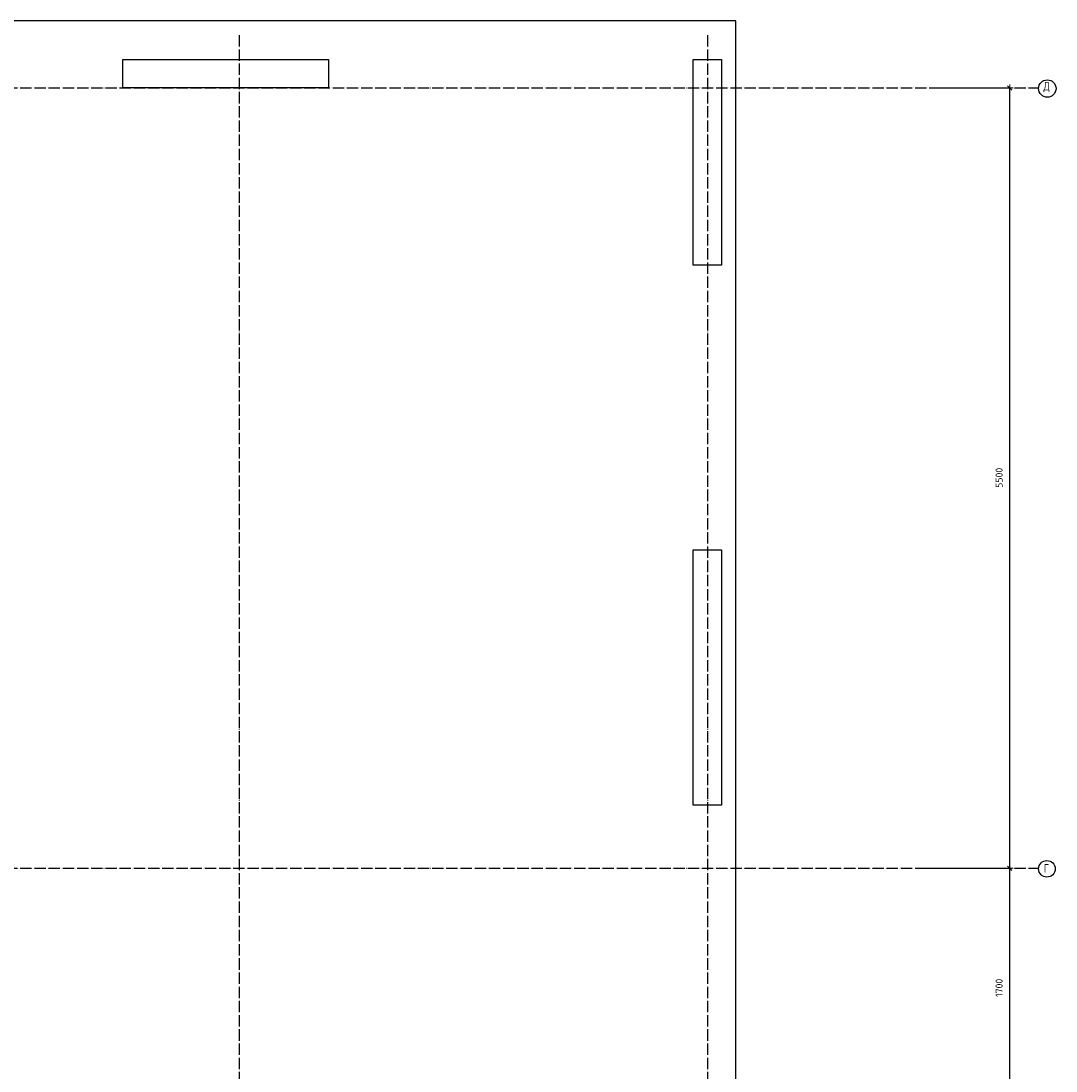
# Model space of a CAD drawing. Header units: millimetres. Extents: x 2792 to 69837, y -2757 to 29968.
# Tile 77 of 77: x 62543 to 69837, y 6971 to 14372. Entities that reach past the tile are written whole.
import ezdxf

# ---------------------------------------------------------------- set-up
doc = ezdxf.new("R2010")
doc.units = ezdxf.units.MM
doc.header["$PDMODE"] = 65
doc.linetypes.add('______11', pattern=[100, 80, -10, 0, -10])
doc.linetypes.add('______5', pattern=[220, 160, -20, 20, -20])
doc.layers.add('Standard', color=7, linetype='Continuous', lineweight=25)
doc.layers.add('Размерная линия_ общее', color=7, linetype='Continuous', lineweight=13)
doc.layers.add('Осевая линия_ общее', color=7, linetype='______5', lineweight=13, true_color=0xa0a0a0)
doc.styles.add('ISOCPEUR', font='ISOCPEUR')
doc.dimstyles.new('DIMSTYLE_14', dxfattribs={"dimtxt": 50, "dimasz": 50, "dimexe": 0, "dimexo": 0, "dimgap": 25, "dimtad": 2, "dimdec": 0, "dimrnd": 5, "dimzin": 12, "dimdsep": 46, "dimtxsty": 'ISOCPEUR', "dimblk1": 'ALL_ML_STRICH', "dimblk2": 'ALL_ML_STRICH', "dimsah": 1, "dimcen": 0, "dimclrd": 256, "dimclre": 256, "dimclrt": 256, "dimadec": 0, "dimazin": 0, "dimtfac": 1, "dimtdec": 0, "dimtix": 1, "dimtmove": 2, "dimatfit": 3, "dimfxl": 0, "dimtzin": 0, "dimlwd": 0, "dimlwe": -1, "dimarcsym": 0})

# ---------------------------------------------------------------- blocks, each defined once
blk = doc.blocks.new('ALL_ML_STRICH')
at = {"color": 0, "linetype": 'ByBlock', "lineweight": -2}
for p, q in [((-1, 0), (0.5, 0)), ((-0.3, -0.3), (0.3, 0.3)), ((0, -0.5), (0, 0.5))]:
    blk.add_line(p, q, dxfattribs=at)
blk = doc.blocks.new('*D245')
at = {"layer": 'DEFPOINTS', "transparency": 33554687}
for p in [(68890, 8400), (68990, 6700), (69511, 6700)]:
    blk.add_point(p, dxfattribs=at)
at = {"layer": 'Размерная линия_ общее', "lineweight": -2, "transparency": 33554687}
for p, q in [((68900, 8400), (69511, 8400)), ((69511, 6700), (69511, 8400)), ((69000, 6700), (69511, 6700))]:
    blk.add_line(p, q, dxfattribs=at)
at = {"layer": 'Размерная линия_ общее', "transparency": 33554687, "xscale": 50, "yscale": 50, "zscale": 50}
for p, rotation in [((69511, 8400), 90), ((69511, 6700), 270)]:
    blk.add_blockref('ALL_ML_STRICH', p, dxfattribs=dict(at, rotation=rotation))
at = {"layer": 'Размерная линия_ общее', "transparency": 33554687, "insert": (69436, 7557.5), "char_height": 50, "width": 200, "attachment_point": 5, "rotation": 90, "style": 'ISOCPEUR'}
blk.add_mtext('\\A1;{1700}', dxfattribs=at)
blk = doc.blocks.new('*D246')
at = {"layer": 'DEFPOINTS', "transparency": 33554687}
for p in [(68990, 13900), (68890, 8400), (69511, 8400)]:
    blk.add_point(p, dxfattribs=at)
at = {"layer": 'Размерная линия_ общее', "lineweight": -2, "transparency": 33554687}
for p, q in [((69000, 13900), (69511, 13900)), ((69511, 8400), (69511, 13900)), ((68900, 8400), (69511, 8400))]:
    blk.add_line(p, q, dxfattribs=at)
at = {"layer": 'Размерная линия_ общее', "transparency": 33554687, "xscale": 50, "yscale": 50, "zscale": 50}
for p, rotation in [((69511, 13900), 90), ((69511, 8400), 270)]:
    blk.add_blockref('ALL_ML_STRICH', p, dxfattribs=dict(at, rotation=rotation))
at = {"layer": 'Размерная линия_ общее', "transparency": 33554687, "insert": (69436, 11152.5), "char_height": 50, "width": 200, "attachment_point": 5, "rotation": 90, "style": 'ISOCPEUR'}
blk.add_mtext('\\A1;{5500}', dxfattribs=at)

msp = doc.modelspace()

# ---------------------------------------------------------------- linework, layer by layer
at = {"color": 7, "linetype": 'Continuous', "lineweight": 25, "transparency": 33554687}
for p, q in [((67280, 12650), (67280, 14100)), ((67280, 14100), (67480, 14100)), ((67480, 14100), (67480, 12650)), ((67480, 12650), (67280, 12650)), ((67280, 8845), (67280, 10645)), ((67280, 10645), (67480, 10645)), ((67480, 10645), (67480, 8845)), ((67480, 8845), (67280, 8845))]:
    msp.add_line(p, q, dxfattribs=at)
at = {"layer": 'Standard', "color": 7, "linetype": 'Continuous', "lineweight": 25, "transparency": 33554687}
for p, q in [((63260, 13900), (63260, 14100)), ((63260, 14100), (64710, 14100)), ((64710, 14100), (64710, 13900)), ((64710, 13900), (63260, 13900))]:
    msp.add_line(p, q, dxfattribs=at)
msp.add_lwpolyline([(25100, -419.1), (67580, -419.1), (67580, 14372), (25100, 14372), (25100, -419.1)], dxfattribs=at)
at = {"layer": 'Осевая линия_ общее', "color": 253, "linetype": '______11', "lineweight": -3, "true_color": 0xa0a0a0, "transparency": 33554687}
for p, q in [((64080, 14272), (64080, -2614.4)), ((67380, 14272), (67380, -2614.4)), ((25200, 13900), (69714.9, 13900)), ((25200, 8400), (69714.9, 8400))]:
    msp.add_line(p, q, dxfattribs=at)
at = {"layer": 'Осевая линия_ общее', "color": 7, "linetype": 'Continuous', "lineweight": -3, "transparency": 33554687}
for centre, radius in [((69776.1, 13896.1), 61.2), ((69773.4, 8396.1), 58.5)]:
    msp.add_circle(centre, radius, dxfattribs=at)

# ---------------------------------------------------------------- texts
at = {"layer": 'Осевая линия_ общее', "color": 7, "linetype": 'Continuous', "lineweight": -3, "transparency": 33554687, "char_height": 60, "attachment_point": 7, "style": 'ISOCPEUR'}
for s, insert, width in [('\\W0.82;Д', (69749.1, 13870), 78.529), ('\\W0.78;Г', (69752.4, 8370), 65.281)]:
    msp.add_mtext(s, dxfattribs=dict(at, insert=insert, width=width))

# ---------------------------------------------------------------- dimensions: what is measured, and where the dimension line sits
at = {"layer": 'Размерная линия_ общее', "transparency": 33554687}
for base, p1, p2, picture, middle in [((69511, 13900), (68900, 8400), (69000, 13900), '*D246', (69436, 11152.5)), ((69511, 8400), (69000, 6700), (68900, 8400), '*D245', (69436, 7557.5))]:
    dim = msp.add_linear_dim(base=base, p1=p1, p2=p2, angle=90, dimstyle='DIMSTYLE_14', override={"dimpost": '<>', "dimclrd": 256, "dimclre": 256, "dimclrt": 256, "dimlwd": 0, "dimlwe": 65535}, dxfattribs=at)
    dim.commit()
    dim.dimension.update_dxf_attribs({"geometry": picture, "text_midpoint": middle, "dimtype": 160})

doc.saveas('drawing.dxf')
